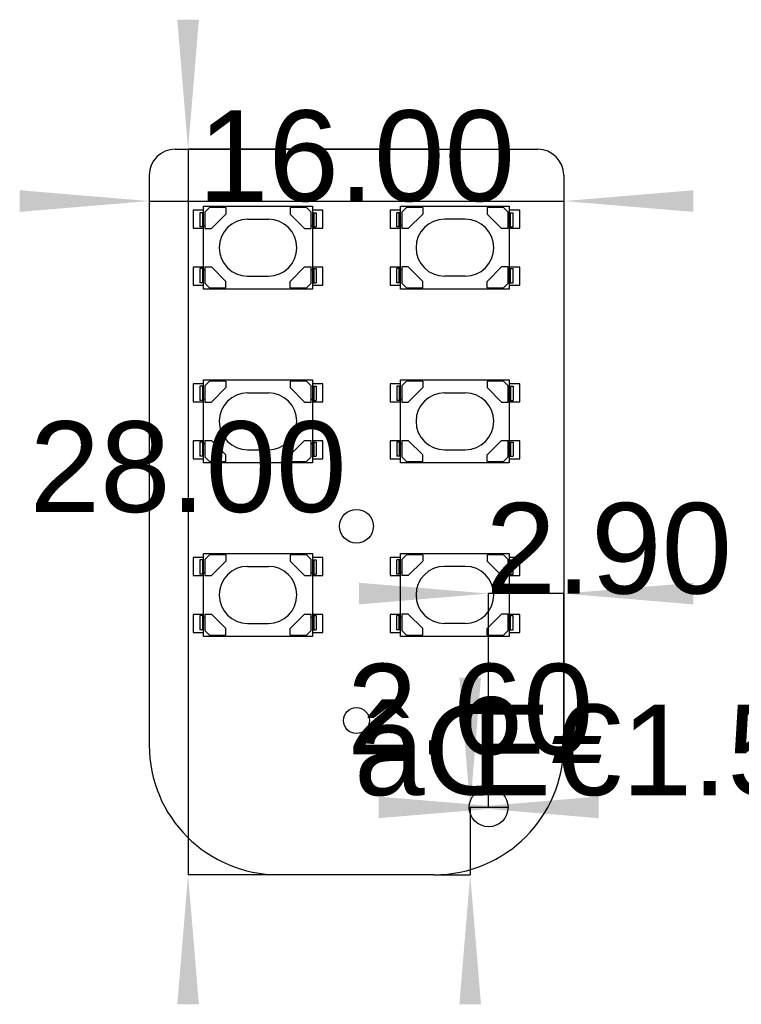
# Model space of a CAD drawing. Extents: x 111.7 to 159.5, y 88.4 to 131.4.
# Tile 1 of 6: x 111.7 to 139.6, y 89 to 127. Entities that reach past the tile are written whole.
import ezdxf
from ezdxf.enums import TextEntityAlignment as Align

# ---------------------------------------------------------------- set-up
doc = ezdxf.new("R2010")
doc.units = 0
doc.layers.get('0').update_dxf_attribs({"linetype": 'CONTINUOUS'})
for name, color, linetype in [('Dimension', 7, 'CONTINUOUS'), ('Dimension001', 7, 'CONTINUOUS'), ('Dimension002', 7, 'CONTINUOUS'), ('Dimension003', 7, 'CONTINUOUS'), ('Dimension004', 7, 'CONTINUOUS'), ('ProjItem010', 7, 'CONTINUOUS')]:
    doc.layers.add(name, color=color, linetype=linetype)
doc.styles.get("Standard").update_dxf_attribs({"font": 'arial.ttf'})
doc.dimstyles.get("Standard").update_dxf_attribs({"dimscale": 0, "dimtxt": 2.5, "dimasz": 2.5, "dimexe": 1.25, "dimexo": 0.625, "dimtad": 1, "dimtxsty": 'STANDARD', "dimcen": 2.5, "dimazin": 3, "dimtfac": 1, "dimtmove": 0, "dimatfit": 3})

# ---------------------------------------------------------------- blocks, each defined once
blk = doc.blocks.new('*Dimension')
at = {"color": 0}
for points in [[(111.7, 119.533), (111.7, 120.367), (116.7, 119.95)], [(137.7, 119.533), (137.7, 120.367), (132.7, 119.95)]]:
    blk.add_solid(points, dxfattribs=at)
at = {"layer": 'Dimension'}
for p, q in [((116.7, 120.95), (116.7, 119.95)), ((132.7, 120.95), (132.7, 119.95)), ((116.7, 119.95), (132.7, 119.95))]:
    blk.add_line(p, q, dxfattribs=at)
blk.add_text('16.00', height=3.5, dxfattribs=at).set_placement((124.7, 119.95), align=Align.CENTER)
blk = doc.blocks.new('*Dimension001')
at = {"color": 0}
for points in [[(117.783, 126.95), (118.617, 126.95), (118.2, 121.95)], [(117.783, 88.95), (118.617, 88.95), (118.2, 93.95)]]:
    blk.add_solid(points, dxfattribs=at)
at = {"layer": 'Dimension001'}
for p, q in [((127.7, 121.95), (118.2, 121.95)), ((118.2, 121.95), (118.2, 93.95)), ((127.7, 93.95), (118.2, 93.95))]:
    blk.add_line(p, q, dxfattribs=at)
blk.add_text('28.00', height=3.5, dxfattribs=at).set_placement((118.2, 107.95), align=Align.CENTER)
blk = doc.blocks.new('*Dimension002')
at = {"color": 0}
for points in [[(125.551, 96.1333), (125.551, 96.9667), (130.551, 96.55)], [(134.049, 96.1333), (134.049, 96.9667), (129.049, 96.55)]]:
    blk.add_solid(points, dxfattribs=at)
at = {"layer": 'Dimension002'}
blk.add_line((130.551, 96.55), (129.049, 96.55), dxfattribs=at)
blk.add_text('âŒ€1.50', height=3.5, dxfattribs=at).set_placement((134.529, 97.0203), align=Align.CENTER)
blk = doc.blocks.new('*Dimension003')
at = {"color": 0}
for points in [[(128.673, 101.55), (129.506, 101.55), (129.09, 96.55)], [(128.673, 88.95), (129.506, 88.95), (129.09, 93.95)]]:
    blk.add_solid(points, dxfattribs=at)
at = {"layer": 'Dimension003'}
for p, q in [((129.8, 96.55), (129.09, 96.55)), ((129.09, 96.55), (129.09, 93.95)), ((127.7, 93.95), (129.09, 93.95))]:
    blk.add_line(p, q, dxfattribs=at)
blk.add_text('2.60', height=3.5, dxfattribs=at).set_placement((129.09, 98.5917), align=Align.CENTER)
blk = doc.blocks.new('*Dimension004')
at = {"color": 0}
for points in [[(124.8, 105.219), (124.8, 104.385), (129.8, 104.802)], [(137.7, 105.219), (137.7, 104.385), (132.7, 104.802)]]:
    blk.add_solid(points, dxfattribs=at)
at = {"layer": 'Dimension004'}
for p, q in [((129.8, 96.55), (129.8, 104.802)), ((132.7, 104.802), (129.8, 104.802)), ((132.7, 98.95), (132.7, 104.802))]:
    blk.add_line(p, q, dxfattribs=at)
blk.add_text('2.90', height=3.5, dxfattribs=at).set_placement((134.438, 104.802), align=Align.CENTER)

msp = doc.modelspace()

# ---------------------------------------------------------------- linework, layer by layer
at = {"layer": 'ProjItem010'}
for p, q in [((117.7, 121.95), (131.7, 121.95)), ((117.7, 121.95), (131.7, 121.95)), ((117.7, 121.95), (131.7, 121.95)), ((116.7, 120.95), (116.7, 98.95)), ((116.7, 120.95), (116.7, 98.95)), ((116.7, 120.95), (116.7, 98.95)), ((132.7, 120.95), (132.7, 98.95)), ((132.7, 120.95), (132.7, 98.95)), ((132.7, 120.95), (132.7, 98.95)), ((118.8, 119.75), (119.54, 119.75)), ((118.8, 119.01), (118.8, 119.75)), ((118.8, 119.75), (119.54, 119.75)), ((118.8, 119.01), (118.8, 119.75)), ((119.027, 119.7), (118.85, 119.523)), ((119.027, 119.7), (118.85, 119.523)), ((119.657, 119.7), (119.027, 119.7)), ((119.657, 119.7), (119.027, 119.7)), ((119.54, 119.75), (122.26, 119.75)), ((119.54, 119.75), (119.54, 119.7)), ((119.54, 119.75), (122.26, 119.75)), ((119.54, 119.75), (119.54, 119.7)), ((119.657, 119.7), (119.657, 119.45)), ((119.657, 119.7), (119.657, 119.45)), ((122.773, 119.7), (122.143, 119.7)), ((122.143, 119.7), (122.143, 119.45)), ((122.773, 119.7), (122.143, 119.7)), ((122.143, 119.7), (122.143, 119.45)), ((122.26, 119.75), (123, 119.75)), ((122.26, 119.75), (122.26, 119.7)), ((122.26, 119.75), (123, 119.75)), ((122.26, 119.75), (122.26, 119.7)), ((122.95, 119.523), (122.773, 119.7)), ((122.95, 119.523), (122.773, 119.7)), ((123, 119.75), (123, 119.01)), ((123, 119.75), (123, 119.01)), ((126.4, 119.01), (126.4, 119.75)), ((126.4, 119.75), (127.14, 119.75)), ((126.4, 119.01), (126.4, 119.75)), ((126.4, 119.75), (127.14, 119.75)), ((126.627, 119.7), (126.45, 119.523)), ((126.627, 119.7), (126.45, 119.523)), ((127.257, 119.7), (126.627, 119.7)), ((127.257, 119.7), (126.627, 119.7)), ((127.14, 119.75), (127.14, 119.7)), ((127.14, 119.75), (129.86, 119.75)), ((127.14, 119.75), (127.14, 119.7)), ((127.14, 119.75), (129.86, 119.75)), ((127.257, 119.7), (127.257, 119.45)), ((127.257, 119.7), (127.257, 119.45)), ((129.743, 119.7), (129.743, 119.45)), ((130.373, 119.7), (129.743, 119.7)), ((129.743, 119.7), (129.743, 119.45)), ((130.373, 119.7), (129.743, 119.7)), ((129.86, 119.75), (130.6, 119.75)), ((129.86, 119.75), (129.86, 119.7)), ((129.86, 119.75), (130.6, 119.75)), ((129.86, 119.75), (129.86, 119.7)), ((130.55, 119.523), (130.373, 119.7)), ((130.55, 119.523), (130.373, 119.7)), ((130.6, 119.75), (130.6, 119.01)), ((130.6, 119.75), (130.6, 119.01)), ((118.8, 119.6), (118.4, 119.6)), ((118.4, 119.6), (118.4, 118.9)), ((118.8, 119.6), (118.4, 119.6)), ((118.4, 119.6), (118.4, 118.9)), ((118.751, 119.5), (118.652, 119.5)), ((118.652, 119.5), (118.652, 118.95)), ((118.751, 119.5), (118.652, 119.5)), ((118.652, 119.5), (118.652, 118.95)), ((118.751, 119.5), (118.751, 118.95)), ((118.8, 119.5), (118.751, 119.5)), ((118.751, 119.5), (118.751, 118.95)), ((118.8, 119.5), (118.751, 119.5)), ((118.85, 119.523), (118.85, 118.893)), ((118.85, 119.523), (118.85, 118.893)), ((119.1, 118.893), (119.657, 119.45)), ((119.1, 118.893), (119.657, 119.45)), ((122.143, 119.45), (122.7, 118.893)), ((122.143, 119.45), (122.7, 118.893)), ((122.95, 118.893), (122.95, 119.523)), ((122.95, 118.893), (122.95, 119.523)), ((123.4, 119.6), (123, 119.6)), ((123.4, 119.6), (123, 119.6)), ((123, 119.5), (123.049, 119.5)), ((123, 119.5), (123.049, 119.5)), ((123.049, 119.5), (123.148, 119.5)), ((123.049, 119.5), (123.049, 118.95)), ((123.049, 119.5), (123.148, 119.5)), ((123.049, 119.5), (123.049, 118.95)), ((123.148, 119.5), (123.148, 118.95)), ((123.148, 119.5), (123.148, 118.95)), ((123.4, 118.9), (123.4, 119.6)), ((123.4, 118.9), (123.4, 119.6)), ((126.4, 119.6), (126, 119.6)), ((126, 119.6), (126, 118.9)), ((126.4, 119.6), (126, 119.6)), ((126, 119.6), (126, 118.9)), ((126.351, 119.5), (126.252, 119.5)), ((126.252, 118.95), (126.252, 119.5)), ((126.351, 119.5), (126.252, 119.5)), ((126.252, 118.95), (126.252, 119.5)), ((126.4, 119.5), (126.351, 119.5)), ((126.351, 118.95), (126.351, 119.5)), ((126.4, 119.5), (126.351, 119.5)), ((126.351, 118.95), (126.351, 119.5)), ((126.45, 119.523), (126.45, 118.893)), ((126.45, 119.523), (126.45, 118.893)), ((127.257, 119.45), (126.7, 118.893)), ((127.257, 119.45), (126.7, 118.893)), ((130.3, 118.893), (129.743, 119.45)), ((130.3, 118.893), (129.743, 119.45)), ((130.55, 118.893), (130.55, 119.523)), ((130.55, 118.893), (130.55, 119.523)), ((131, 119.6), (130.6, 119.6)), ((131, 119.6), (130.6, 119.6)), ((130.6, 119.5), (130.649, 119.5)), ((130.6, 119.5), (130.649, 119.5)), ((130.649, 119.5), (130.748, 119.5)), ((130.649, 118.95), (130.649, 119.5)), ((130.649, 119.5), (130.748, 119.5)), ((130.649, 118.95), (130.649, 119.5)), ((130.748, 118.95), (130.748, 119.5)), ((130.748, 118.95), (130.748, 119.5)), ((131, 118.9), (131, 119.6)), ((131, 118.9), (131, 119.6)), ((118.751, 118.95), (118.652, 118.95)), ((118.751, 118.95), (118.652, 118.95)), ((118.8, 118.95), (118.751, 118.95)), ((118.8, 118.95), (118.751, 118.95)), ((118.8, 119.01), (118.85, 119.01)), ((118.8, 117.29), (118.8, 119.01)), ((118.8, 119.01), (118.85, 119.01)), ((118.8, 117.29), (118.8, 119.01)), ((120.5, 119.25), (121.3, 119.25)), ((120.5, 119.25), (121.3, 119.25)), ((122.95, 119.01), (123, 119.01)), ((122.95, 119.01), (123, 119.01)), ((123, 119.01), (123, 117.29)), ((123, 119.01), (123, 117.29)), ((123, 118.95), (123.049, 118.95)), ((123, 118.95), (123.049, 118.95)), ((123.049, 118.95), (123.148, 118.95)), ((123.049, 118.95), (123.148, 118.95)), ((126.351, 118.95), (126.252, 118.95)), ((126.351, 118.95), (126.252, 118.95)), ((126.4, 118.95), (126.351, 118.95)), ((126.4, 118.95), (126.351, 118.95)), ((126.4, 117.29), (126.4, 119.01)), ((126.45, 119.01), (126.4, 119.01)), ((126.4, 117.29), (126.4, 119.01)), ((126.45, 119.01), (126.4, 119.01)), ((128.9, 119.25), (128.1, 119.25)), ((128.9, 119.25), (128.1, 119.25)), ((130.6, 119.01), (130.55, 119.01)), ((130.6, 119.01), (130.55, 119.01)), ((130.6, 119.01), (130.6, 117.29)), ((130.6, 119.01), (130.6, 117.29)), ((130.6, 118.95), (130.649, 118.95)), ((130.6, 118.95), (130.649, 118.95)), ((130.649, 118.95), (130.748, 118.95)), ((130.649, 118.95), (130.748, 118.95)), ((118.4, 118.9), (118.8, 118.9)), ((118.4, 118.9), (118.8, 118.9)), ((118.85, 118.893), (119.1, 118.893)), ((118.85, 118.893), (119.1, 118.893)), ((122.7, 118.893), (122.95, 118.893)), ((122.7, 118.893), (122.95, 118.893)), ((123, 118.9), (123.4, 118.9)), ((123, 118.9), (123.4, 118.9)), ((126, 118.9), (126.4, 118.9)), ((126, 118.9), (126.4, 118.9)), ((126.7, 118.893), (126.45, 118.893)), ((126.7, 118.893), (126.45, 118.893)), ((130.55, 118.893), (130.3, 118.893)), ((130.55, 118.893), (130.3, 118.893)), ((130.6, 118.9), (131, 118.9)), ((130.6, 118.9), (131, 118.9)), ((118.8, 117.4), (118.4, 117.4)), ((118.4, 117.4), (118.4, 116.7)), ((118.8, 117.4), (118.4, 117.4)), ((118.4, 117.4), (118.4, 116.7)), ((118.751, 117.35), (118.652, 117.35)), ((118.652, 117.35), (118.652, 116.8)), ((118.751, 117.35), (118.652, 117.35)), ((118.652, 117.35), (118.652, 116.8)), ((118.8, 117.35), (118.751, 117.35)), ((118.751, 117.35), (118.751, 116.8)), ((118.8, 117.35), (118.751, 117.35)), ((118.751, 117.35), (118.751, 116.8)), ((118.8, 116.55), (118.8, 117.29)), ((118.8, 117.29), (118.85, 117.29)), ((118.8, 116.55), (118.8, 117.29)), ((118.8, 117.29), (118.85, 117.29)), ((118.85, 117.407), (118.85, 116.777)), ((118.85, 117.407), (119.1, 117.407)), ((118.85, 117.407), (118.85, 116.777)), ((118.85, 117.407), (119.1, 117.407)), ((119.1, 117.407), (119.657, 116.85)), ((119.1, 117.407), (119.657, 116.85)), ((120.5, 117.05), (121.3, 117.05)), ((120.5, 117.05), (121.3, 117.05)), ((122.143, 116.85), (122.7, 117.407)), ((122.143, 116.85), (122.7, 117.407)), ((122.7, 117.407), (122.95, 117.407)), ((122.7, 117.407), (122.95, 117.407)), ((122.95, 116.777), (122.95, 117.407)), ((122.95, 116.777), (122.95, 117.407)), ((122.95, 117.29), (123, 117.29)), ((122.95, 117.29), (123, 117.29)), ((123.4, 117.4), (123, 117.4)), ((123.4, 117.4), (123, 117.4)), ((123, 117.35), (123.049, 117.35)), ((123, 117.35), (123.049, 117.35)), ((123, 117.29), (123, 116.55)), ((123, 117.29), (123, 116.55)), ((123.049, 117.35), (123.148, 117.35)), ((123.049, 117.35), (123.049, 116.8)), ((123.049, 117.35), (123.148, 117.35)), ((123.049, 117.35), (123.049, 116.8)), ((123.148, 117.35), (123.148, 116.8)), ((123.148, 117.35), (123.148, 116.8)), ((123.4, 116.7), (123.4, 117.4)), ((123.4, 116.7), (123.4, 117.4)), ((126.4, 117.4), (126, 117.4)), ((126, 117.4), (126, 116.7)), ((126.4, 117.4), (126, 117.4)), ((126, 117.4), (126, 116.7)), ((126.351, 117.35), (126.252, 117.35)), ((126.252, 116.8), (126.252, 117.35)), ((126.351, 117.35), (126.252, 117.35)), ((126.252, 116.8), (126.252, 117.35)), ((126.4, 117.35), (126.351, 117.35)), ((126.351, 116.8), (126.351, 117.35)), ((126.4, 117.35), (126.351, 117.35)), ((126.351, 116.8), (126.351, 117.35)), ((126.4, 116.55), (126.4, 117.29)), ((126.45, 117.29), (126.4, 117.29)), ((126.4, 116.55), (126.4, 117.29)), ((126.45, 117.29), (126.4, 117.29)), ((126.45, 117.407), (126.45, 116.777)), ((126.7, 117.407), (126.45, 117.407)), ((126.45, 117.407), (126.45, 116.777)), ((126.7, 117.407), (126.45, 117.407)), ((127.257, 116.85), (126.7, 117.407)), ((127.257, 116.85), (126.7, 117.407)), ((128.9, 117.05), (128.1, 117.05)), ((128.9, 117.05), (128.1, 117.05)), ((130.3, 117.407), (129.743, 116.85)), ((130.3, 117.407), (129.743, 116.85)), ((130.55, 117.407), (130.3, 117.407)), ((130.55, 117.407), (130.3, 117.407)), ((130.55, 116.777), (130.55, 117.407)), ((130.55, 116.777), (130.55, 117.407)), ((130.6, 117.29), (130.55, 117.29)), ((130.6, 117.29), (130.55, 117.29)), ((131, 117.4), (130.6, 117.4)), ((131, 117.4), (130.6, 117.4)), ((130.6, 117.35), (130.649, 117.35)), ((130.6, 117.35), (130.649, 117.35)), ((130.6, 117.29), (130.6, 116.55)), ((130.6, 117.29), (130.6, 116.55)), ((130.649, 117.35), (130.748, 117.35)), ((130.649, 116.8), (130.649, 117.35)), ((130.649, 117.35), (130.748, 117.35)), ((130.649, 116.8), (130.649, 117.35)), ((130.748, 116.8), (130.748, 117.35)), ((130.748, 116.8), (130.748, 117.35)), ((131, 116.7), (131, 117.4)), ((131, 116.7), (131, 117.4)), ((118.4, 116.7), (118.8, 116.7)), ((118.4, 116.7), (118.8, 116.7)), ((118.751, 116.8), (118.652, 116.8)), ((118.751, 116.8), (118.652, 116.8)), ((118.8, 116.8), (118.751, 116.8)), ((118.8, 116.8), (118.751, 116.8)), ((118.85, 116.777), (119.027, 116.6)), ((118.85, 116.777), (119.027, 116.6)), ((119.657, 116.6), (119.657, 116.85)), ((119.657, 116.6), (119.657, 116.85)), ((122.143, 116.6), (122.143, 116.85)), ((122.143, 116.6), (122.143, 116.85)), ((122.773, 116.6), (122.95, 116.777)), ((122.773, 116.6), (122.95, 116.777)), ((123, 116.8), (123.049, 116.8)), ((123, 116.8), (123.049, 116.8)), ((123, 116.7), (123.4, 116.7)), ((123, 116.7), (123.4, 116.7)), ((123.049, 116.8), (123.148, 116.8)), ((123.049, 116.8), (123.148, 116.8)), ((126, 116.7), (126.4, 116.7)), ((126, 116.7), (126.4, 116.7)), ((126.351, 116.8), (126.252, 116.8)), ((126.351, 116.8), (126.252, 116.8)), ((126.4, 116.8), (126.351, 116.8)), ((126.4, 116.8), (126.351, 116.8)), ((126.45, 116.777), (126.627, 116.6)), ((126.45, 116.777), (126.627, 116.6)), ((127.257, 116.6), (127.257, 116.85)), ((127.257, 116.6), (127.257, 116.85)), ((129.743, 116.6), (129.743, 116.85)), ((129.743, 116.6), (129.743, 116.85)), ((130.373, 116.6), (130.55, 116.777)), ((130.373, 116.6), (130.55, 116.777)), ((130.6, 116.8), (130.649, 116.8)), ((130.6, 116.8), (130.649, 116.8)), ((130.6, 116.7), (131, 116.7)), ((130.6, 116.7), (131, 116.7)), ((130.649, 116.8), (130.748, 116.8)), ((130.649, 116.8), (130.748, 116.8)), ((119.54, 116.55), (118.8, 116.55)), ((119.54, 116.55), (118.8, 116.55)), ((119.027, 116.6), (119.657, 116.6)), ((119.027, 116.6), (119.657, 116.6)), ((119.54, 116.55), (119.54, 116.6)), ((119.54, 116.55), (119.54, 116.6)), ((122.26, 116.55), (119.54, 116.55)), ((122.26, 116.55), (119.54, 116.55)), ((122.143, 116.6), (122.773, 116.6)), ((122.143, 116.6), (122.773, 116.6)), ((122.26, 116.55), (122.26, 116.6)), ((122.26, 116.55), (122.26, 116.6)), ((123, 116.55), (122.26, 116.55)), ((123, 116.55), (122.26, 116.55)), ((127.14, 116.55), (126.4, 116.55)), ((127.14, 116.55), (126.4, 116.55)), ((126.627, 116.6), (127.257, 116.6)), ((126.627, 116.6), (127.257, 116.6)), ((127.14, 116.55), (127.14, 116.6)), ((127.14, 116.55), (127.14, 116.6)), ((129.86, 116.55), (127.14, 116.55)), ((129.86, 116.55), (127.14, 116.55)), ((129.743, 116.6), (130.373, 116.6)), ((129.743, 116.6), (130.373, 116.6)), ((129.86, 116.55), (129.86, 116.6)), ((129.86, 116.55), (129.86, 116.6)), ((130.6, 116.55), (129.86, 116.55)), ((130.6, 116.55), (129.86, 116.55)), ((118.8, 112.9), (118.4, 112.9)), ((118.4, 112.9), (118.4, 112.2)), ((118.8, 112.9), (118.4, 112.9)), ((118.4, 112.9), (118.4, 112.2)), ((118.8, 113.05), (119.54, 113.05)), ((118.8, 112.31), (118.8, 113.05)), ((118.8, 113.05), (119.54, 113.05)), ((118.8, 112.31), (118.8, 113.05)), ((119.027, 113), (118.85, 112.823)), ((119.027, 113), (118.85, 112.823)), ((119.657, 113), (119.027, 113)), ((119.657, 113), (119.027, 113)), ((119.54, 113.05), (122.26, 113.05)), ((119.54, 113.05), (119.54, 113)), ((119.54, 113.05), (122.26, 113.05)), ((119.54, 113.05), (119.54, 113)), ((119.657, 113), (119.657, 112.75)), ((119.657, 113), (119.657, 112.75)), ((122.773, 113), (122.143, 113)), ((122.143, 113), (122.143, 112.75)), ((122.773, 113), (122.143, 113)), ((122.143, 113), (122.143, 112.75)), ((122.26, 113.05), (123, 113.05)), ((122.26, 113.05), (122.26, 113)), ((122.26, 113.05), (123, 113.05)), ((122.26, 113.05), (122.26, 113)), ((122.95, 112.823), (122.773, 113)), ((122.95, 112.823), (122.773, 113)), ((123, 113.05), (123, 112.31)), ((123, 113.05), (123, 112.31)), ((123.4, 112.9), (123, 112.9)), ((123.4, 112.9), (123, 112.9)), ((123.4, 112.2), (123.4, 112.9)), ((123.4, 112.2), (123.4, 112.9)), ((126.4, 112.9), (126, 112.9)), ((126, 112.9), (126, 112.2)), ((126.4, 112.9), (126, 112.9)), ((126, 112.9), (126, 112.2)), ((126.4, 113.05), (127.14, 113.05)), ((126.4, 112.31), (126.4, 113.05)), ((126.4, 113.05), (127.14, 113.05)), ((126.4, 112.31), (126.4, 113.05)), ((126.627, 113), (126.45, 112.823)), ((126.627, 113), (126.45, 112.823)), ((127.257, 113), (126.627, 113)), ((127.257, 113), (126.627, 113)), ((127.14, 113.05), (129.86, 113.05)), ((127.14, 113.05), (127.14, 113)), ((127.14, 113.05), (129.86, 113.05)), ((127.14, 113.05), (127.14, 113)), ((127.257, 113), (127.257, 112.75)), ((127.257, 113), (127.257, 112.75)), ((130.373, 113), (129.743, 113)), ((129.743, 113), (129.743, 112.75)), ((130.373, 113), (129.743, 113)), ((129.743, 113), (129.743, 112.75)), ((129.86, 113.05), (130.6, 113.05)), ((129.86, 113.05), (129.86, 113)), ((129.86, 113.05), (130.6, 113.05)), ((129.86, 113.05), (129.86, 113)), ((130.55, 112.823), (130.373, 113)), ((130.55, 112.823), (130.373, 113)), ((130.6, 113.05), (130.6, 112.31)), ((130.6, 113.05), (130.6, 112.31)), ((131, 112.9), (130.6, 112.9)), ((131, 112.9), (130.6, 112.9)), ((131, 112.2), (131, 112.9)), ((131, 112.2), (131, 112.9)), ((118.751, 112.8), (118.652, 112.8)), ((118.652, 112.8), (118.652, 112.25)), ((118.751, 112.8), (118.652, 112.8)), ((118.652, 112.8), (118.652, 112.25)), ((118.751, 112.8), (118.751, 112.25)), ((118.8, 112.8), (118.751, 112.8)), ((118.751, 112.8), (118.751, 112.25)), ((118.8, 112.8), (118.751, 112.8)), ((118.85, 112.823), (118.85, 112.193)), ((118.85, 112.823), (118.85, 112.193)), ((119.1, 112.193), (119.657, 112.75)), ((119.1, 112.193), (119.657, 112.75)), ((120.5, 112.55), (121.3, 112.55)), ((120.5, 112.55), (121.3, 112.55)), ((122.143, 112.75), (122.7, 112.193)), ((122.143, 112.75), (122.7, 112.193)), ((122.95, 112.193), (122.95, 112.823)), ((122.95, 112.193), (122.95, 112.823)), ((123, 112.8), (123.049, 112.8)), ((123, 112.8), (123.049, 112.8)), ((123.049, 112.8), (123.148, 112.8)), ((123.049, 112.8), (123.049, 112.25)), ((123.049, 112.8), (123.148, 112.8)), ((123.049, 112.8), (123.049, 112.25)), ((123.148, 112.8), (123.148, 112.25)), ((123.148, 112.8), (123.148, 112.25)), ((126.351, 112.8), (126.252, 112.8)), ((126.252, 112.8), (126.252, 112.25)), ((126.351, 112.8), (126.252, 112.8)), ((126.252, 112.8), (126.252, 112.25)), ((126.351, 112.8), (126.351, 112.25)), ((126.4, 112.8), (126.351, 112.8)), ((126.351, 112.8), (126.351, 112.25)), ((126.4, 112.8), (126.351, 112.8)), ((126.45, 112.823), (126.45, 112.193)), ((126.45, 112.823), (126.45, 112.193)), ((126.7, 112.193), (127.257, 112.75)), ((126.7, 112.193), (127.257, 112.75)), ((128.1, 112.55), (128.9, 112.55)), ((128.1, 112.55), (128.9, 112.55)), ((129.743, 112.75), (130.3, 112.193)), ((129.743, 112.75), (130.3, 112.193)), ((130.55, 112.193), (130.55, 112.823)), ((130.55, 112.193), (130.55, 112.823)), ((130.6, 112.8), (130.649, 112.8)), ((130.6, 112.8), (130.649, 112.8)), ((130.649, 112.8), (130.748, 112.8)), ((130.649, 112.8), (130.649, 112.25)), ((130.649, 112.8), (130.748, 112.8)), ((130.649, 112.8), (130.649, 112.25)), ((130.748, 112.8), (130.748, 112.25)), ((130.748, 112.8), (130.748, 112.25)), ((118.4, 112.2), (118.8, 112.2)), ((118.4, 112.2), (118.8, 112.2)), ((118.751, 112.25), (118.652, 112.25)), ((118.751, 112.25), (118.652, 112.25)), ((118.8, 112.25), (118.751, 112.25)), ((118.8, 112.25), (118.751, 112.25)), ((118.8, 112.31), (118.85, 112.31)), ((118.8, 110.59), (118.8, 112.31)), ((118.8, 112.31), (118.85, 112.31)), ((118.8, 110.59), (118.8, 112.31)), ((118.85, 112.193), (119.1, 112.193)), ((118.85, 112.193), (119.1, 112.193)), ((122.7, 112.193), (122.95, 112.193)), ((122.7, 112.193), (122.95, 112.193)), ((122.95, 112.31), (123, 112.31)), ((122.95, 112.31), (123, 112.31)), ((123, 112.31), (123, 110.59)), ((123, 112.31), (123, 110.59)), ((123, 112.25), (123.049, 112.25)), ((123, 112.25), (123.049, 112.25)), ((123, 112.2), (123.4, 112.2)), ((123, 112.2), (123.4, 112.2)), ((123.049, 112.25), (123.148, 112.25)), ((123.049, 112.25), (123.148, 112.25)), ((126, 112.2), (126.4, 112.2)), ((126, 112.2), (126.4, 112.2)), ((126.351, 112.25), (126.252, 112.25)), ((126.351, 112.25), (126.252, 112.25)), ((126.4, 112.25), (126.351, 112.25)), ((126.4, 112.25), (126.351, 112.25)), ((126.4, 112.31), (126.45, 112.31)), ((126.4, 110.59), (126.4, 112.31)), ((126.4, 112.31), (126.45, 112.31)), ((126.4, 110.59), (126.4, 112.31)), ((126.45, 112.193), (126.7, 112.193)), ((126.45, 112.193), (126.7, 112.193)), ((130.3, 112.193), (130.55, 112.193)), ((130.3, 112.193), (130.55, 112.193)), ((130.55, 112.31), (130.6, 112.31)), ((130.55, 112.31), (130.6, 112.31)), ((130.6, 112.31), (130.6, 110.59)), ((130.6, 112.31), (130.6, 110.59)), ((130.6, 112.25), (130.649, 112.25)), ((130.6, 112.25), (130.649, 112.25)), ((130.6, 112.2), (131, 112.2)), ((130.6, 112.2), (131, 112.2)), ((130.649, 112.25), (130.748, 112.25)), ((130.649, 112.25), (130.748, 112.25)), ((118.8, 110.7), (118.4, 110.7)), ((118.4, 110.7), (118.4, 110)), ((118.8, 110.7), (118.4, 110.7)), ((118.4, 110.7), (118.4, 110)), ((118.751, 110.65), (118.652, 110.65)), ((118.652, 110.65), (118.652, 110.1)), ((118.751, 110.65), (118.652, 110.65)), ((118.652, 110.65), (118.652, 110.1)), ((118.8, 110.65), (118.751, 110.65)), ((118.751, 110.65), (118.751, 110.1)), ((118.8, 110.65), (118.751, 110.65)), ((118.751, 110.65), (118.751, 110.1)), ((118.8, 109.85), (118.8, 110.59)), ((118.8, 110.59), (118.85, 110.59)), ((118.8, 109.85), (118.8, 110.59)), ((118.8, 110.59), (118.85, 110.59)), ((118.85, 110.707), (118.85, 110.077)), ((118.85, 110.707), (119.1, 110.707)), ((118.85, 110.707), (118.85, 110.077)), ((118.85, 110.707), (119.1, 110.707)), ((119.1, 110.707), (119.657, 110.15)), ((119.1, 110.707), (119.657, 110.15)), ((122.143, 110.15), (122.7, 110.707)), ((122.143, 110.15), (122.7, 110.707)), ((122.7, 110.707), (122.95, 110.707)), ((122.7, 110.707), (122.95, 110.707)), ((122.95, 110.077), (122.95, 110.707)), ((122.95, 110.077), (122.95, 110.707)), ((122.95, 110.59), (123, 110.59)), ((122.95, 110.59), (123, 110.59)), ((123.4, 110.7), (123, 110.7)), ((123.4, 110.7), (123, 110.7)), ((123, 110.65), (123.049, 110.65)), ((123, 110.65), (123.049, 110.65)), ((123, 110.59), (123, 109.85)), ((123, 110.59), (123, 109.85)), ((123.049, 110.65), (123.148, 110.65)), ((123.049, 110.65), (123.049, 110.1)), ((123.049, 110.65), (123.148, 110.65)), ((123.049, 110.65), (123.049, 110.1)), ((123.148, 110.65), (123.148, 110.1)), ((123.148, 110.65), (123.148, 110.1)), ((123.4, 110), (123.4, 110.7)), ((123.4, 110), (123.4, 110.7)), ((126.4, 110.7), (126, 110.7)), ((126, 110.7), (126, 110)), ((126.4, 110.7), (126, 110.7)), ((126, 110.7), (126, 110)), ((126.351, 110.65), (126.252, 110.65)), ((126.252, 110.65), (126.252, 110.1)), ((126.351, 110.65), (126.252, 110.65)), ((126.252, 110.65), (126.252, 110.1)), ((126.4, 110.65), (126.351, 110.65)), ((126.351, 110.65), (126.351, 110.1)), ((126.4, 110.65), (126.351, 110.65)), ((126.351, 110.65), (126.351, 110.1)), ((126.4, 109.85), (126.4, 110.59)), ((126.4, 110.59), (126.45, 110.59)), ((126.4, 109.85), (126.4, 110.59)), ((126.4, 110.59), (126.45, 110.59)), ((126.45, 110.707), (126.45, 110.077)), ((126.45, 110.707), (126.7, 110.707)), ((126.45, 110.707), (126.45, 110.077)), ((126.45, 110.707), (126.7, 110.707)), ((126.7, 110.707), (127.257, 110.15)), ((126.7, 110.707), (127.257, 110.15)), ((129.743, 110.15), (130.3, 110.707)), ((129.743, 110.15), (130.3, 110.707)), ((130.3, 110.707), (130.55, 110.707)), ((130.3, 110.707), (130.55, 110.707)), ((130.55, 110.077), (130.55, 110.707)), ((130.55, 110.077), (130.55, 110.707)), ((130.55, 110.59), (130.6, 110.59)), ((130.55, 110.59), (130.6, 110.59)), ((131, 110.7), (130.6, 110.7)), ((131, 110.7), (130.6, 110.7)), ((130.6, 110.65), (130.649, 110.65)), ((130.6, 110.65), (130.649, 110.65)), ((130.6, 110.59), (130.6, 109.85)), ((130.6, 110.59), (130.6, 109.85)), ((130.649, 110.65), (130.748, 110.65)), ((130.649, 110.65), (130.649, 110.1)), ((130.649, 110.65), (130.748, 110.65)), ((130.649, 110.65), (130.649, 110.1)), ((130.748, 110.65), (130.748, 110.1)), ((130.748, 110.65), (130.748, 110.1)), ((131, 110), (131, 110.7)), ((131, 110), (131, 110.7)), ((120.5, 110.35), (121.3, 110.35)), ((120.5, 110.35), (121.3, 110.35)), ((128.1, 110.35), (128.9, 110.35)), ((128.1, 110.35), (128.9, 110.35)), ((118.4, 110), (118.8, 110)), ((118.4, 110), (118.8, 110)), ((118.751, 110.1), (118.652, 110.1)), ((118.751, 110.1), (118.652, 110.1)), ((118.8, 110.1), (118.751, 110.1)), ((118.8, 110.1), (118.751, 110.1)), ((119.54, 109.85), (118.8, 109.85)), ((119.54, 109.85), (118.8, 109.85)), ((118.85, 110.077), (119.027, 109.9)), ((118.85, 110.077), (119.027, 109.9)), ((119.027, 109.9), (119.657, 109.9)), ((119.027, 109.9), (119.657, 109.9)), ((119.54, 109.85), (119.54, 109.9)), ((119.54, 109.85), (119.54, 109.9)), ((122.26, 109.85), (119.54, 109.85)), ((122.26, 109.85), (119.54, 109.85)), ((119.657, 109.9), (119.657, 110.15)), ((119.657, 109.9), (119.657, 110.15)), ((122.143, 109.9), (122.143, 110.15)), ((122.143, 109.9), (122.143, 110.15)), ((122.143, 109.9), (122.773, 109.9)), ((122.143, 109.9), (122.773, 109.9)), ((122.26, 109.85), (122.26, 109.9)), ((122.26, 109.85), (122.26, 109.9)), ((123, 109.85), (122.26, 109.85)), ((123, 109.85), (122.26, 109.85)), ((122.773, 109.9), (122.95, 110.077)), ((122.773, 109.9), (122.95, 110.077)), ((123, 110.1), (123.049, 110.1)), ((123, 110.1), (123.049, 110.1)), ((123, 110), (123.4, 110)), ((123, 110), (123.4, 110)), ((123.049, 110.1), (123.148, 110.1)), ((123.049, 110.1), (123.148, 110.1)), ((126, 110), (126.4, 110)), ((126, 110), (126.4, 110)), ((126.351, 110.1), (126.252, 110.1)), ((126.351, 110.1), (126.252, 110.1)), ((126.4, 110.1), (126.351, 110.1)), ((126.4, 110.1), (126.351, 110.1)), ((127.14, 109.85), (126.4, 109.85)), ((127.14, 109.85), (126.4, 109.85)), ((126.45, 110.077), (126.627, 109.9)), ((126.45, 110.077), (126.627, 109.9)), ((126.627, 109.9), (127.257, 109.9)), ((126.627, 109.9), (127.257, 109.9)), ((127.14, 109.85), (127.14, 109.9)), ((127.14, 109.85), (127.14, 109.9)), ((129.86, 109.85), (127.14, 109.85)), ((129.86, 109.85), (127.14, 109.85)), ((127.257, 109.9), (127.257, 110.15)), ((127.257, 109.9), (127.257, 110.15)), ((129.743, 109.9), (129.743, 110.15)), ((129.743, 109.9), (129.743, 110.15)), ((129.743, 109.9), (130.373, 109.9)), ((129.743, 109.9), (130.373, 109.9)), ((129.86, 109.85), (129.86, 109.9)), ((129.86, 109.85), (129.86, 109.9)), ((130.6, 109.85), (129.86, 109.85)), ((130.6, 109.85), (129.86, 109.85)), ((130.373, 109.9), (130.55, 110.077)), ((130.373, 109.9), (130.55, 110.077)), ((130.6, 110.1), (130.649, 110.1)), ((130.6, 110.1), (130.649, 110.1)), ((130.6, 110), (131, 110)), ((130.6, 110), (131, 110)), ((130.649, 110.1), (130.748, 110.1)), ((130.649, 110.1), (130.748, 110.1)), ((118.8, 106.2), (118.4, 106.2)), ((118.4, 106.2), (118.4, 105.5)), ((118.8, 106.2), (118.4, 106.2)), ((118.4, 106.2), (118.4, 105.5)), ((118.751, 106.1), (118.652, 106.1)), ((118.652, 106.1), (118.652, 105.55)), ((118.751, 106.1), (118.652, 106.1)), ((118.652, 106.1), (118.652, 105.55)), ((118.751, 106.1), (118.751, 105.55)), ((118.8, 106.1), (118.751, 106.1)), ((118.751, 106.1), (118.751, 105.55)), ((118.8, 106.1), (118.751, 106.1)), ((118.8, 106.35), (119.54, 106.35)), ((118.8, 105.61), (118.8, 106.35)), ((118.8, 106.35), (119.54, 106.35)), ((118.8, 105.61), (118.8, 106.35)), ((119.027, 106.3), (118.85, 106.123)), ((119.027, 106.3), (118.85, 106.123)), ((118.85, 106.123), (118.85, 105.493)), ((118.85, 106.123), (118.85, 105.493)), ((119.657, 106.3), (119.027, 106.3)), ((119.657, 106.3), (119.027, 106.3)), ((119.1, 105.493), (119.657, 106.05)), ((119.1, 105.493), (119.657, 106.05)), ((119.54, 106.35), (122.26, 106.35)), ((119.54, 106.35), (119.54, 106.3)), ((119.54, 106.35), (122.26, 106.35)), ((119.54, 106.35), (119.54, 106.3)), ((119.657, 106.3), (119.657, 106.05)), ((119.657, 106.3), (119.657, 106.05)), ((122.773, 106.3), (122.143, 106.3)), ((122.143, 106.3), (122.143, 106.05)), ((122.773, 106.3), (122.143, 106.3)), ((122.143, 106.3), (122.143, 106.05)), ((122.143, 106.05), (122.7, 105.493)), ((122.143, 106.05), (122.7, 105.493)), ((122.26, 106.35), (123, 106.35)), ((122.26, 106.35), (122.26, 106.3)), ((122.26, 106.35), (123, 106.35)), ((122.26, 106.35), (122.26, 106.3)), ((122.95, 106.123), (122.773, 106.3)), ((122.95, 106.123), (122.773, 106.3)), ((122.95, 105.493), (122.95, 106.123)), ((122.95, 105.493), (122.95, 106.123)), ((123, 106.35), (123, 105.61)), ((123, 106.35), (123, 105.61)), ((123.4, 106.2), (123, 106.2)), ((123.4, 106.2), (123, 106.2)), ((123, 106.1), (123.049, 106.1)), ((123, 106.1), (123.049, 106.1)), ((123.049, 106.1), (123.148, 106.1)), ((123.049, 106.1), (123.049, 105.55)), ((123.049, 106.1), (123.148, 106.1)), ((123.049, 106.1), (123.049, 105.55)), ((123.148, 106.1), (123.148, 105.55)), ((123.148, 106.1), (123.148, 105.55)), ((123.4, 105.5), (123.4, 106.2)), ((123.4, 105.5), (123.4, 106.2)), ((126.4, 106.2), (126, 106.2)), ((126, 106.2), (126, 105.5)), ((126.4, 106.2), (126, 106.2)), ((126, 106.2), (126, 105.5)), ((126.351, 106.1), (126.252, 106.1)), ((126.252, 105.55), (126.252, 106.1)), ((126.351, 106.1), (126.252, 106.1)), ((126.252, 105.55), (126.252, 106.1)), ((126.4, 106.1), (126.351, 106.1)), ((126.351, 105.55), (126.351, 106.1)), ((126.4, 106.1), (126.351, 106.1)), ((126.351, 105.55), (126.351, 106.1)), ((126.4, 105.61), (126.4, 106.35)), ((126.4, 106.35), (127.14, 106.35)), ((126.4, 105.61), (126.4, 106.35)), ((126.4, 106.35), (127.14, 106.35)), ((126.627, 106.3), (126.45, 106.123)), ((126.627, 106.3), (126.45, 106.123)), ((126.45, 106.123), (126.45, 105.493)), ((126.45, 106.123), (126.45, 105.493)), ((127.257, 106.3), (126.627, 106.3)), ((127.257, 106.3), (126.627, 106.3)), ((127.257, 106.05), (126.7, 105.493)), ((127.257, 106.05), (126.7, 105.493)), ((127.14, 106.35), (127.14, 106.3)), ((127.14, 106.35), (129.86, 106.35)), ((127.14, 106.35), (127.14, 106.3)), ((127.14, 106.35), (129.86, 106.35)), ((127.257, 106.3), (127.257, 106.05)), ((127.257, 106.3), (127.257, 106.05)), ((129.743, 106.3), (129.743, 106.05)), ((130.373, 106.3), (129.743, 106.3)), ((129.743, 106.3), (129.743, 106.05)), ((130.373, 106.3), (129.743, 106.3)), ((130.3, 105.493), (129.743, 106.05)), ((130.3, 105.493), (129.743, 106.05)), ((129.86, 106.35), (130.6, 106.35)), ((129.86, 106.35), (129.86, 106.3)), ((129.86, 106.35), (130.6, 106.35)), ((129.86, 106.35), (129.86, 106.3)), ((130.55, 106.123), (130.373, 106.3)), ((130.55, 106.123), (130.373, 106.3)), ((130.55, 105.493), (130.55, 106.123)), ((130.55, 105.493), (130.55, 106.123)), ((130.6, 106.35), (130.6, 105.61)), ((130.6, 106.35), (130.6, 105.61)), ((131, 106.2), (130.6, 106.2)), ((131, 106.2), (130.6, 106.2)), ((130.6, 106.1), (130.649, 106.1)), ((130.6, 106.1), (130.649, 106.1)), ((130.649, 106.1), (130.748, 106.1)), ((130.649, 105.55), (130.649, 106.1)), ((130.649, 106.1), (130.748, 106.1)), ((130.649, 105.55), (130.649, 106.1)), ((130.748, 105.55), (130.748, 106.1)), ((130.748, 105.55), (130.748, 106.1)), ((131, 105.5), (131, 106.2)), ((131, 105.5), (131, 106.2)), ((120.5, 105.85), (121.3, 105.85)), ((120.5, 105.85), (121.3, 105.85)), ((128.9, 105.85), (128.1, 105.85)), ((128.9, 105.85), (128.1, 105.85)), ((118.4, 105.5), (118.8, 105.5)), ((118.4, 105.5), (118.8, 105.5)), ((118.751, 105.55), (118.652, 105.55)), ((118.751, 105.55), (118.652, 105.55)), ((118.8, 105.55), (118.751, 105.55)), ((118.8, 105.55), (118.751, 105.55)), ((118.8, 105.61), (118.85, 105.61)), ((118.8, 103.89), (118.8, 105.61)), ((118.8, 105.61), (118.85, 105.61)), ((118.8, 103.89), (118.8, 105.61)), ((118.85, 105.493), (119.1, 105.493)), ((118.85, 105.493), (119.1, 105.493)), ((122.7, 105.493), (122.95, 105.493)), ((122.7, 105.493), (122.95, 105.493)), ((122.95, 105.61), (123, 105.61)), ((122.95, 105.61), (123, 105.61)), ((123, 105.61), (123, 103.89)), ((123, 105.61), (123, 103.89)), ((123, 105.55), (123.049, 105.55)), ((123, 105.55), (123.049, 105.55)), ((123, 105.5), (123.4, 105.5)), ((123, 105.5), (123.4, 105.5)), ((123.049, 105.55), (123.148, 105.55)), ((123.049, 105.55), (123.148, 105.55)), ((126, 105.5), (126.4, 105.5)), ((126, 105.5), (126.4, 105.5)), ((126.351, 105.55), (126.252, 105.55)), ((126.351, 105.55), (126.252, 105.55)), ((126.4, 105.55), (126.351, 105.55)), ((126.4, 105.55), (126.351, 105.55)), ((126.4, 103.89), (126.4, 105.61)), ((126.45, 105.61), (126.4, 105.61)), ((126.4, 103.89), (126.4, 105.61)), ((126.45, 105.61), (126.4, 105.61)), ((126.7, 105.493), (126.45, 105.493)), ((126.7, 105.493), (126.45, 105.493)), ((130.55, 105.493), (130.3, 105.493)), ((130.55, 105.493), (130.3, 105.493)), ((130.6, 105.61), (130.55, 105.61)), ((130.6, 105.61), (130.55, 105.61)), ((130.6, 105.61), (130.6, 103.89)), ((130.6, 105.61), (130.6, 103.89)), ((130.6, 105.55), (130.649, 105.55)), ((130.6, 105.55), (130.649, 105.55)), ((130.6, 105.5), (131, 105.5)), ((130.6, 105.5), (131, 105.5)), ((130.649, 105.55), (130.748, 105.55)), ((130.649, 105.55), (130.748, 105.55)), ((118.8, 104), (118.4, 104)), ((118.4, 104), (118.4, 103.3)), ((118.8, 104), (118.4, 104)), ((118.4, 104), (118.4, 103.3)), ((118.751, 103.95), (118.652, 103.95)), ((118.652, 103.95), (118.652, 103.4)), ((118.751, 103.95), (118.652, 103.95)), ((118.652, 103.95), (118.652, 103.4)), ((118.8, 103.95), (118.751, 103.95)), ((118.751, 103.95), (118.751, 103.4)), ((118.8, 103.95), (118.751, 103.95)), ((118.751, 103.95), (118.751, 103.4)), ((118.8, 103.15), (118.8, 103.89)), ((118.8, 103.89), (118.85, 103.89)), ((118.8, 103.15), (118.8, 103.89)), ((118.8, 103.89), (118.85, 103.89)), ((118.85, 104.007), (118.85, 103.377)), ((118.85, 104.007), (119.1, 104.007)), ((118.85, 104.007), (118.85, 103.377)), ((118.85, 104.007), (119.1, 104.007)), ((119.1, 104.007), (119.657, 103.45)), ((119.1, 104.007), (119.657, 103.45)), ((122.143, 103.45), (122.7, 104.007)), ((122.143, 103.45), (122.7, 104.007)), ((122.7, 104.007), (122.95, 104.007)), ((122.7, 104.007), (122.95, 104.007)), ((122.95, 103.377), (122.95, 104.007)), ((122.95, 103.377), (122.95, 104.007)), ((122.95, 103.89), (123, 103.89)), ((122.95, 103.89), (123, 103.89)), ((123.4, 104), (123, 104)), ((123.4, 104), (123, 104)), ((123, 103.95), (123.049, 103.95)), ((123, 103.95), (123.049, 103.95)), ((123, 103.89), (123, 103.15)), ((123, 103.89), (123, 103.15)), ((123.049, 103.95), (123.148, 103.95)), ((123.049, 103.95), (123.049, 103.4)), ((123.049, 103.95), (123.148, 103.95)), ((123.049, 103.95), (123.049, 103.4)), ((123.148, 103.95), (123.148, 103.4)), ((123.148, 103.95), (123.148, 103.4)), ((123.4, 103.3), (123.4, 104)), ((123.4, 103.3), (123.4, 104)), ((126.4, 104), (126, 104)), ((126, 104), (126, 103.3)), ((126.4, 104), (126, 104)), ((126, 104), (126, 103.3)), ((126.351, 103.95), (126.252, 103.95)), ((126.252, 103.4), (126.252, 103.95)), ((126.351, 103.95), (126.252, 103.95)), ((126.252, 103.4), (126.252, 103.95)), ((126.4, 103.95), (126.351, 103.95)), ((126.351, 103.4), (126.351, 103.95)), ((126.4, 103.95), (126.351, 103.95)), ((126.351, 103.4), (126.351, 103.95)), ((126.4, 103.15), (126.4, 103.89)), ((126.45, 103.89), (126.4, 103.89)), ((126.4, 103.15), (126.4, 103.89)), ((126.45, 103.89), (126.4, 103.89)), ((126.45, 104.007), (126.45, 103.377)), ((126.7, 104.007), (126.45, 104.007)), ((126.45, 104.007), (126.45, 103.377)), ((126.7, 104.007), (126.45, 104.007)), ((127.257, 103.45), (126.7, 104.007)), ((127.257, 103.45), (126.7, 104.007)), ((130.3, 104.007), (129.743, 103.45)), ((130.3, 104.007), (129.743, 103.45)), ((130.55, 104.007), (130.3, 104.007)), ((130.55, 104.007), (130.3, 104.007)), ((130.55, 103.377), (130.55, 104.007)), ((130.55, 103.377), (130.55, 104.007)), ((130.6, 103.89), (130.55, 103.89)), ((130.6, 103.89), (130.55, 103.89)), ((131, 104), (130.6, 104)), ((131, 104), (130.6, 104)), ((130.6, 103.95), (130.649, 103.95)), ((130.6, 103.95), (130.649, 103.95)), ((130.6, 103.89), (130.6, 103.15)), ((130.6, 103.89), (130.6, 103.15)), ((130.649, 103.95), (130.748, 103.95)), ((130.649, 103.4), (130.649, 103.95)), ((130.649, 103.95), (130.748, 103.95)), ((130.649, 103.4), (130.649, 103.95)), ((130.748, 103.4), (130.748, 103.95)), ((130.748, 103.4), (130.748, 103.95)), ((131, 103.3), (131, 104)), ((131, 103.3), (131, 104)), ((118.751, 103.4), (118.652, 103.4)), ((118.751, 103.4), (118.652, 103.4)), ((118.8, 103.4), (118.751, 103.4)), ((118.8, 103.4), (118.751, 103.4)), ((118.85, 103.377), (119.027, 103.2)), ((118.85, 103.377), (119.027, 103.2)), ((119.657, 103.2), (119.657, 103.45)), ((119.657, 103.2), (119.657, 103.45)), ((120.5, 103.65), (121.3, 103.65)), ((120.5, 103.65), (121.3, 103.65)), ((122.143, 103.2), (122.143, 103.45)), ((122.143, 103.2), (122.143, 103.45)), ((122.773, 103.2), (122.95, 103.377)), ((122.773, 103.2), (122.95, 103.377)), ((123, 103.4), (123.049, 103.4)), ((123, 103.4), (123.049, 103.4)), ((123.049, 103.4), (123.148, 103.4)), ((123.049, 103.4), (123.148, 103.4)), ((126.351, 103.4), (126.252, 103.4)), ((126.351, 103.4), (126.252, 103.4)), ((126.4, 103.4), (126.351, 103.4)), ((126.4, 103.4), (126.351, 103.4)), ((126.45, 103.377), (126.627, 103.2)), ((126.45, 103.377), (126.627, 103.2)), ((127.257, 103.2), (127.257, 103.45)), ((127.257, 103.2), (127.257, 103.45)), ((128.9, 103.65), (128.1, 103.65)), ((128.9, 103.65), (128.1, 103.65)), ((129.743, 103.2), (129.743, 103.45)), ((129.743, 103.2), (129.743, 103.45)), ((130.373, 103.2), (130.55, 103.377)), ((130.373, 103.2), (130.55, 103.377)), ((130.6, 103.4), (130.649, 103.4)), ((130.6, 103.4), (130.649, 103.4)), ((130.649, 103.4), (130.748, 103.4)), ((130.649, 103.4), (130.748, 103.4)), ((118.4, 103.3), (118.8, 103.3)), ((118.4, 103.3), (118.8, 103.3)), ((119.54, 103.15), (118.8, 103.15)), ((119.54, 103.15), (118.8, 103.15)), ((119.027, 103.2), (119.657, 103.2)), ((119.027, 103.2), (119.657, 103.2)), ((119.54, 103.15), (119.54, 103.2)), ((119.54, 103.15), (119.54, 103.2)), ((122.26, 103.15), (119.54, 103.15)), ((122.26, 103.15), (119.54, 103.15)), ((122.143, 103.2), (122.773, 103.2)), ((122.143, 103.2), (122.773, 103.2)), ((122.26, 103.15), (122.26, 103.2)), ((122.26, 103.15), (122.26, 103.2)), ((123, 103.15), (122.26, 103.15)), ((123, 103.15), (122.26, 103.15)), ((123, 103.3), (123.4, 103.3)), ((123, 103.3), (123.4, 103.3)), ((126, 103.3), (126.4, 103.3)), ((126, 103.3), (126.4, 103.3)), ((127.14, 103.15), (126.4, 103.15)), ((127.14, 103.15), (126.4, 103.15)), ((126.627, 103.2), (127.257, 103.2)), ((126.627, 103.2), (127.257, 103.2)), ((127.14, 103.15), (127.14, 103.2)), ((127.14, 103.15), (127.14, 103.2)), ((129.86, 103.15), (127.14, 103.15)), ((129.86, 103.15), (127.14, 103.15)), ((129.743, 103.2), (130.373, 103.2)), ((129.743, 103.2), (130.373, 103.2)), ((129.86, 103.15), (129.86, 103.2)), ((129.86, 103.15), (129.86, 103.2)), ((130.6, 103.15), (129.86, 103.15)), ((130.6, 103.15), (129.86, 103.15)), ((130.6, 103.3), (131, 103.3)), ((130.6, 103.3), (131, 103.3)), ((127.7, 93.95), (121.7, 93.95)), ((127.7, 93.95), (121.7, 93.95)), ((127.7, 93.95), (121.7, 93.95))]:
    msp.add_line(p, q, dxfattribs=at)
for centre, radius in [((124.7, 107.4), 0.651), ((124.7, 107.4), 0.651), ((124.7, 99.9), 0.501), ((124.7, 99.9), 0.501), ((129.8, 96.55), 0.751), ((129.8, 96.55), 0.751)]:
    msp.add_circle(centre, radius, dxfattribs=at)
for centre, radius, start, end in [((117.7, 120.95), 1, 90, 180), ((117.7, 120.95), 1, 90, 180), ((131.7, 120.95), 1, 0, 90), ((131.7, 120.95), 1, 0, 90), ((120.5, 118.15), 1.1, 90, -90), ((120.5, 118.15), 1.1, 90, -90), ((121.3, 118.15), 1.1, -90, 90), ((121.3, 118.15), 1.1, -90, 90), ((128.1, 118.15), 1.1, 90, -90), ((128.1, 118.15), 1.1, 90, -90), ((128.9, 118.15), 1.1, -90, 90), ((128.9, 118.15), 1.1, -90, 90), ((120.5, 111.45), 1.1, 90, -90), ((120.5, 111.45), 1.1, 90, -90), ((121.3, 111.45), 1.1, -90, 90), ((121.3, 111.45), 1.1, -90, 90), ((128.1, 111.45), 1.1, 90, -90), ((128.1, 111.45), 1.1, 90, -90), ((128.9, 111.45), 1.1, -90, 90), ((128.9, 111.45), 1.1, -90, 90), ((120.5, 104.75), 1.1, 90, -90), ((120.5, 104.75), 1.1, 90, -90), ((121.3, 104.75), 1.1, -90, 90), ((121.3, 104.75), 1.1, -90, 90), ((128.1, 104.75), 1.1, 90, -90), ((128.1, 104.75), 1.1, 90, -90), ((128.9, 104.75), 1.1, -90, 90), ((128.9, 104.75), 1.1, -90, 90), ((121.7, 98.95), 5, 180, -90), ((121.7, 98.95), 5, 180, -90), ((127.7, 98.95), 5, -90, 0), ((127.7, 98.95), 5, -90, 0)]:
    msp.add_arc(centre, radius, start, end, dxfattribs=at)

# ---------------------------------------------------------------- dimensions: what is measured, and where the dimension line sits
at = {"layer": 'Dimension'}
dim = msp.add_linear_dim(base=(124.7, 119.95), p1=(116.7, 120.95), p2=(132.7, 120.95), text='16.00', dimstyle='STANDARD', dxfattribs=at)
dim.commit()
dim.dimension.update_dxf_attribs({"geometry": '*Dimension', "text_midpoint": (124.7, 124.95)})
at = {"layer": 'Dimension001'}
dim = msp.add_linear_dim(base=(118.2, 107.95), p1=(127.7, 121.95), p2=(127.7, 93.95), angle=90, text='28.00', dimstyle='STANDARD', dxfattribs=at)
dim.commit()
dim.dimension.update_dxf_attribs({"geometry": '*Dimension001', "text_midpoint": (113.2, 107.95)})
at = {"layer": 'Dimension002'}
dim = msp.add_diameter_dim_2p(p1=(130.551, 96.55), p2=(129.049, 96.55), text='âŒ€1.50', dimstyle='STANDARD', dxfattribs=at)
dim.commit()
dim.dimension.update_dxf_attribs({"geometry": '*Dimension002', "text_midpoint": (134.529, 97.02)})
at = {"layer": 'Dimension003'}
dim = msp.add_linear_dim(base=(129.09, 98.592), p1=(129.8, 96.55), p2=(127.7, 93.95), angle=90, text='2.60', dimstyle='STANDARD', dxfattribs=at)
dim.commit()
dim.dimension.update_dxf_attribs({"geometry": '*Dimension003', "text_midpoint": (125.2, 95.45)})
at = {"layer": 'Dimension004'}
dim = msp.add_linear_dim(base=(134.438, 104.802), p1=(132.7, 98.95), p2=(129.8, 96.55), text='2.90', dimstyle='STANDARD', dxfattribs=at)
dim.commit()
dim.dimension.update_dxf_attribs({"geometry": '*Dimension004', "text_midpoint": (131.25, 100.95)})

doc.saveas('drawing.dxf')
